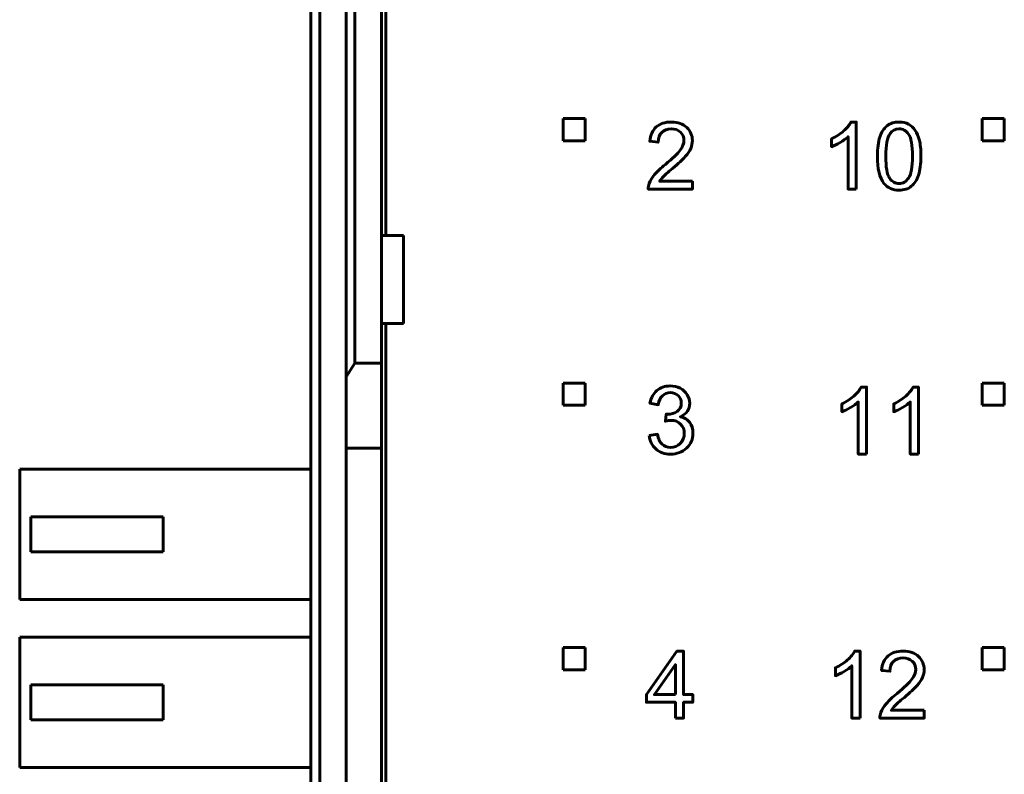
# Model space of a CAD drawing. Header units: millimetres. Extents: x -13 to 39, y -19 to 89.
# Tile 8 of 16: x -13 to 9, y 37 to 54. Entities that reach past the tile are written whole.
import ezdxf

# ---------------------------------------------------------------- set-up
doc = ezdxf.new("R2010")
doc.units = ezdxf.units.MM
for name, pattern in [('K5LT32781', [0]), ('K5LT32785', [0]), ('K5LT_BASIC', [0])]:
    doc.linetypes.add(name, pattern=pattern)

msp = doc.modelspace()

# ---------------------------------------------------------------- linework, layer by layer
at = {"color": 150, "linetype": 'K5LT32785', "lineweight": 60, "true_color": 0x0080ff}
for p, q in [((-4.561, 71.638), (-4.561, 49.238)), ((-5.261, 46.338), (-5.261, 66.558)), ((-4.661, 49.238), (-4.661, 66.558)), ((-5.461, 66.302), (-5.461, 46.03)), ((-6.261, 61.118), (-6.261, 8.557)), ((-6.061, 8.557), (-6.061, 61.118)), ((-4.661, 47.238), (-4.661, 49.238)), ((-4.161, 49.238), (-4.661, 49.238)), ((-4.161, 47.238), (-4.161, 49.238)), ((-4.661, 47.238), (-4.661, 46.338)), ((-4.661, 47.238), (-4.161, 47.238)), ((-4.561, 22.438), (-4.561, 47.238)), ((-5.461, 46.03), (-5.261, 46.338)), ((-5.261, 46.338), (-4.661, 46.338)), ((-4.661, 46.338), (-4.661, 44.413)), ((-5.461, 44.413), (-5.461, 46.03)), ((-5.461, 44.413), (-4.661, 44.413)), ((-5.461, 25.262), (-5.461, 44.413)), ((-4.661, 44.413), (-4.661, 25.262)), ((-6.261, 43.933), (-12.861, 43.933)), ((-12.861, 43.933), (-12.861, 40.983)), ((-12.611, 42.058), (-12.611, 42.858)), ((-9.611, 42.858), (-12.611, 42.858)), ((-9.611, 42.058), (-9.611, 42.858)), ((-12.611, 42.058), (-9.611, 42.058)), ((-12.861, 40.983), (-6.261, 40.983)), ((-6.261, 40.123), (-12.861, 40.123)), ((-12.861, 40.123), (-12.861, 37.173)), ((-9.611, 39.048), (-12.611, 39.048)), ((-12.611, 38.248), (-12.611, 39.048)), ((-9.611, 38.248), (-9.611, 39.048)), ((-12.611, 38.248), (-9.611, 38.248)), ((-12.861, 37.173), (-6.261, 37.173))]:
    msp.add_line(p, q, dxfattribs=at)
at = {"color": 150, "linetype": 'K5LT32781', "lineweight": 60, "true_color": 0x0080ff}
for p, q in [((-0.541, 51.388), (-0.541, 51.888)), ((-0.541, 51.888), (-0.041, 51.888)), ((-0.041, 51.888), (-0.041, 51.388)), ((8.959, 51.388), (8.959, 51.888)), ((8.959, 51.888), (9.459, 51.888)), ((9.459, 51.888), (9.459, 51.388)), ((-0.041, 51.388), (-0.541, 51.388)), ((9.459, 51.388), (8.959, 51.388)), ((-0.541, 45.888), (-0.041, 45.888)), ((-0.541, 45.388), (-0.541, 45.888)), ((-0.041, 45.888), (-0.041, 45.388)), ((8.959, 45.888), (9.459, 45.888)), ((8.959, 45.388), (8.959, 45.888)), ((9.459, 45.888), (9.459, 45.388)), ((-0.041, 45.388), (-0.541, 45.388)), ((9.459, 45.388), (8.959, 45.388)), ((-0.541, 39.888), (-0.041, 39.888)), ((-0.541, 39.388), (-0.541, 39.888)), ((-0.041, 39.888), (-0.041, 39.388)), ((8.959, 39.888), (9.459, 39.888)), ((8.959, 39.388), (8.959, 39.888)), ((9.459, 39.888), (9.459, 39.388)), ((-0.041, 39.388), (-0.541, 39.388)), ((9.459, 39.388), (8.959, 39.388))]:
    msp.add_line(p, q, dxfattribs=at)
at = {"color": 150, "linetype": 'K5LT_BASIC', "lineweight": 60, "true_color": 0x0080ff}
for points, knots in [([(2.389, 50.467), (2.389, 50.467), (2.389, 50.289), (2.389, 50.289), (1.386, 50.289), (1.386, 50.289), (1.385, 50.334), (1.392, 50.377), (1.408, 50.419), (1.434, 50.487), (1.475, 50.554), (1.588, 50.686), (1.67, 50.762), (1.775, 50.849), (1.939, 50.984), (2.051, 51.091), (2.109, 51.17), (2.167, 51.249), (2.197, 51.324), (2.197, 51.394), (2.197, 51.468), (2.17, 51.53), (2.117, 51.581), (2.064, 51.631), (1.995, 51.657), (1.91, 51.657), (1.82, 51.657), (1.748, 51.63), (1.694, 51.576), (1.64, 51.523), (1.613, 51.449), (1.612, 51.354), (1.612, 51.354), (1.422, 51.373), (1.422, 51.373), (1.435, 51.516), (1.484, 51.624), (1.57, 51.699), (1.655, 51.774), (1.77, 51.811), (1.914, 51.811), (2.06, 51.811), (2.175, 51.771), (2.26, 51.69), (2.345, 51.609), (2.387, 51.509), (2.387, 51.39), (2.387, 51.329), (2.375, 51.27), (2.35, 51.211), (2.325, 51.152), (2.284, 51.091), (2.226, 51.026), (2.168, 50.961), (2.073, 50.872), (1.939, 50.759), (1.828, 50.665), (1.756, 50.602), (1.724, 50.568), (1.692, 50.535), (1.666, 50.501), (1.645, 50.467), (1.645, 50.467), (2.389, 50.467), (2.389, 50.467)], [0, 0, 0, 0, 0.045455, 0.045455, 0.090909, 0.090909, 0.090909, 0.136364, 0.136364, 0.136364, 0.181818, 0.181818, 0.227273, 0.227273, 0.227273, 0.272727, 0.272727, 0.272727, 0.318182, 0.318182, 0.318182, 0.363636, 0.363636, 0.363636, 0.409091, 0.409091, 0.409091, 0.454545, 0.454545, 0.454545, 0.5, 0.5, 0.5, 0.545455, 0.545455, 0.545455, 0.590909, 0.590909, 0.590909, 0.636364, 0.636364, 0.636364, 0.681818, 0.681818, 0.681818, 0.727273, 0.727273, 0.727273, 0.772727, 0.772727, 0.772727, 0.818182, 0.818182, 0.818182, 0.863636, 0.863636, 0.863636, 0.909091, 0.909091, 0.909091, 0.954545, 0.954545, 0.954545, 1, 1, 1, 1]), ([(6.103, 50.289), (6.103, 50.289), (5.917, 50.289), (5.917, 50.289), (5.917, 51.476), (5.917, 51.476), (5.872, 51.432), (5.813, 51.39), (5.74, 51.347), (5.668, 51.304), (5.602, 51.272), (5.544, 51.251), (5.544, 51.251), (5.544, 51.431), (5.544, 51.431), (5.648, 51.48), (5.739, 51.539), (5.817, 51.609), (5.895, 51.678), (5.95, 51.746), (5.983, 51.811), (5.983, 51.811), (6.103, 51.811), (6.103, 51.811), (6.103, 50.289), (6.103, 50.289)], [0, 0, 0, 0, 0.111111, 0.111111, 0.222222, 0.222222, 0.222222, 0.333333, 0.333333, 0.333333, 0.444444, 0.444444, 0.444444, 0.555556, 0.555556, 0.555556, 0.666667, 0.666667, 0.666667, 0.777778, 0.777778, 0.777778, 0.888889, 0.888889, 1, 1, 1, 1]), ([(6.582, 51.037), (6.582, 51.216), (6.6, 51.361), (6.637, 51.47), (6.674, 51.58), (6.728, 51.664), (6.801, 51.723), (6.873, 51.782), (6.965, 51.811), (7.075, 51.811), (7.156, 51.811), (7.227, 51.795), (7.289, 51.762), (7.35, 51.73), (7.401, 51.682), (7.441, 51.621), (7.48, 51.559), (7.511, 51.484), (7.534, 51.395), (7.557, 51.307), (7.568, 51.187), (7.568, 51.037), (7.568, 50.86), (7.55, 50.716), (7.513, 50.606), (7.477, 50.497), (7.422, 50.412), (7.35, 50.353), (7.277, 50.294), (7.186, 50.264), (7.075, 50.264), (6.929, 50.264), (6.814, 50.316), (6.731, 50.42), (6.631, 50.547), (6.582, 50.753), (6.582, 51.037)], [0, 0, 0, 0, 0.083333, 0.083333, 0.083333, 0.166667, 0.166667, 0.166667, 0.25, 0.25, 0.25, 0.333333, 0.333333, 0.333333, 0.416667, 0.416667, 0.416667, 0.5, 0.5, 0.5, 0.583333, 0.583333, 0.583333, 0.666667, 0.666667, 0.666667, 0.75, 0.75, 0.75, 0.833333, 0.833333, 0.833333, 0.916667, 0.916667, 0.916667, 1, 1, 1, 1]), ([(6.772, 51.037), (6.772, 50.787), (6.801, 50.621), (6.859, 50.54), (6.917, 50.457), (6.989, 50.416), (7.16, 50.416), (7.232, 50.458), (7.29, 50.54), (7.349, 50.622), (7.377, 50.788), (7.377, 51.037), (7.377, 51.286), (7.349, 51.452), (7.29, 51.534), (7.232, 51.616), (7.16, 51.657), (7.073, 51.657), (6.987, 51.657), (6.919, 51.621), (6.868, 51.548), (6.804, 51.456), (6.772, 51.285), (6.772, 51.037)], [0, 0, 0, 0, 0.125, 0.125, 0.125, 0.25, 0.25, 0.375, 0.375, 0.375, 0.5, 0.5, 0.5, 0.625, 0.625, 0.625, 0.75, 0.75, 0.75, 0.875, 0.875, 0.875, 1, 1, 1, 1]), ([(1.408, 44.704), (1.408, 44.704), (1.594, 44.73), (1.594, 44.73), (1.616, 44.624), (1.652, 44.548), (1.703, 44.501), (1.754, 44.454), (1.817, 44.431), (1.891, 44.431), (1.98, 44.431), (2.054, 44.462), (2.114, 44.522), (2.174, 44.583), (2.204, 44.658), (2.204, 44.748), (2.204, 44.833), (2.176, 44.904), (2.12, 44.959), (2.064, 45.015), (1.993, 45.043), (1.907, 45.043), (1.872, 45.043), (1.828, 45.035), (1.775, 45.022), (1.775, 45.022), (1.796, 45.185), (1.796, 45.185), (1.809, 45.183), (1.819, 45.183), (1.826, 45.183), (1.906, 45.183), (1.977, 45.203), (2.041, 45.245), (2.105, 45.286), (2.136, 45.349), (2.136, 45.435), (2.136, 45.503), (2.113, 45.56), (2.067, 45.605), (2.021, 45.649), (1.961, 45.672), (1.888, 45.672), (1.815, 45.672), (1.755, 45.649), (1.707, 45.603), (1.658, 45.557), (1.627, 45.488), (1.613, 45.396), (1.613, 45.396), (1.427, 45.43), (1.427, 45.43), (1.45, 45.555), (1.502, 45.652), (1.582, 45.721), (1.663, 45.79), (1.763, 45.824), (1.883, 45.824), (1.966, 45.824), (2.042, 45.806), (2.112, 45.771), (2.181, 45.735), (2.235, 45.687), (2.271, 45.626), (2.308, 45.565), (2.327, 45.5), (2.327, 45.431), (2.327, 45.366), (2.309, 45.306), (2.274, 45.253), (2.239, 45.199), (2.187, 45.156), (2.118, 45.125), (2.208, 45.104), (2.277, 45.061), (2.327, 44.996), (2.376, 44.931), (2.401, 44.849), (2.401, 44.751), (2.401, 44.619), (2.353, 44.507), (2.256, 44.415), (2.16, 44.323), (2.038, 44.277), (1.89, 44.277), (1.757, 44.277), (1.647, 44.317), (1.559, 44.396), (1.471, 44.475), (1.42, 44.578), (1.408, 44.704)], [0, 0, 0, 0, 0.033333, 0.033333, 0.033333, 0.066667, 0.066667, 0.066667, 0.1, 0.1, 0.1, 0.133333, 0.133333, 0.133333, 0.166667, 0.166667, 0.166667, 0.2, 0.2, 0.2, 0.233333, 0.233333, 0.233333, 0.266667, 0.266667, 0.266667, 0.3, 0.3, 0.3, 0.333333, 0.333333, 0.333333, 0.366667, 0.366667, 0.366667, 0.4, 0.4, 0.4, 0.433333, 0.433333, 0.433333, 0.466667, 0.466667, 0.466667, 0.5, 0.5, 0.5, 0.533333, 0.533333, 0.533333, 0.566667, 0.566667, 0.566667, 0.6, 0.6, 0.6, 0.633333, 0.633333, 0.633333, 0.666667, 0.666667, 0.666667, 0.7, 0.7, 0.7, 0.733333, 0.733333, 0.733333, 0.766667, 0.766667, 0.766667, 0.8, 0.8, 0.8, 0.833333, 0.833333, 0.833333, 0.866667, 0.866667, 0.866667, 0.9, 0.9, 0.9, 0.933333, 0.933333, 0.933333, 0.966667, 0.966667, 0.966667, 1, 1, 1, 1]), ([(6.335, 44.277), (6.335, 44.277), (6.149, 44.277), (6.149, 44.277), (6.149, 45.463), (6.149, 45.463), (6.104, 45.42), (6.045, 45.377), (5.973, 45.334), (5.9, 45.292), (5.834, 45.26), (5.777, 45.238), (5.777, 45.238), (5.777, 45.418), (5.777, 45.418), (5.881, 45.467), (5.972, 45.526), (6.05, 45.596), (6.128, 45.666), (6.183, 45.733), (6.215, 45.799), (6.215, 45.799), (6.335, 45.799), (6.335, 45.799), (6.335, 44.277), (6.335, 44.277)], [0, 0, 0, 0, 0.111111, 0.111111, 0.222222, 0.222222, 0.222222, 0.333333, 0.333333, 0.333333, 0.444444, 0.444444, 0.444444, 0.555556, 0.555556, 0.555556, 0.666667, 0.666667, 0.666667, 0.777778, 0.777778, 0.777778, 0.888889, 0.888889, 1, 1, 1, 1]), ([(7.513, 44.277), (7.513, 44.277), (7.326, 44.277), (7.326, 44.277), (7.326, 45.463), (7.326, 45.463), (7.281, 45.42), (7.223, 45.377), (7.15, 45.334), (7.077, 45.292), (7.012, 45.26), (6.954, 45.238), (6.954, 45.238), (6.954, 45.418), (6.954, 45.418), (7.058, 45.467), (7.149, 45.526), (7.227, 45.596), (7.305, 45.666), (7.36, 45.733), (7.393, 45.799), (7.393, 45.799), (7.513, 45.799), (7.513, 45.799), (7.513, 44.277), (7.513, 44.277)], [0, 0, 0, 0, 0.111111, 0.111111, 0.222222, 0.222222, 0.222222, 0.333333, 0.333333, 0.333333, 0.444444, 0.444444, 0.444444, 0.555556, 0.555556, 0.555556, 0.666667, 0.666667, 0.666667, 0.777778, 0.777778, 0.777778, 0.888889, 0.888889, 1, 1, 1, 1]), ([(2.004, 38.289), (2.004, 38.289), (2.004, 38.651), (2.004, 38.651), (1.346, 38.651), (1.346, 38.651), (1.346, 38.823), (1.346, 38.823), (2.038, 39.805), (2.038, 39.805), (2.19, 39.805), (2.19, 39.805), (2.19, 38.823), (2.19, 38.823), (2.396, 38.823), (2.396, 38.823), (2.396, 38.651), (2.396, 38.651), (2.19, 38.651), (2.19, 38.651), (2.19, 38.289), (2.19, 38.289), (2.004, 38.289), (2.004, 38.289)], [0, 0, 0, 0, 0.090909, 0.090909, 0.181818, 0.181818, 0.272727, 0.272727, 0.363636, 0.363636, 0.454545, 0.454545, 0.545455, 0.545455, 0.636364, 0.636364, 0.727273, 0.727273, 0.818182, 0.818182, 0.909091, 0.909091, 1, 1, 1, 1]), ([(6.188, 38.289), (6.188, 38.289), (6.002, 38.289), (6.002, 38.289), (6.002, 39.476), (6.002, 39.476), (5.957, 39.432), (5.898, 39.39), (5.826, 39.347), (5.753, 39.304), (5.687, 39.272), (5.629, 39.251), (5.629, 39.251), (5.629, 39.431), (5.629, 39.431), (5.734, 39.48), (5.825, 39.539), (5.903, 39.609), (5.98, 39.678), (6.036, 39.746), (6.068, 39.811), (6.068, 39.811), (6.188, 39.811), (6.188, 39.811), (6.188, 38.289), (6.188, 38.289)], [0, 0, 0, 0, 0.111111, 0.111111, 0.222222, 0.222222, 0.222222, 0.333333, 0.333333, 0.333333, 0.444444, 0.444444, 0.444444, 0.555556, 0.555556, 0.555556, 0.666667, 0.666667, 0.666667, 0.777778, 0.777778, 0.777778, 0.888889, 0.888889, 1, 1, 1, 1]), ([(7.643, 38.467), (7.643, 38.467), (7.643, 38.289), (7.643, 38.289), (6.639, 38.289), (6.639, 38.289), (6.638, 38.334), (6.645, 38.377), (6.661, 38.419), (6.687, 38.487), (6.728, 38.554), (6.842, 38.686), (6.923, 38.763), (7.029, 38.849), (7.193, 38.984), (7.304, 39.091), (7.362, 39.17), (7.421, 39.249), (7.45, 39.324), (7.45, 39.394), (7.45, 39.468), (7.424, 39.53), (7.371, 39.581), (7.318, 39.631), (7.249, 39.657), (7.164, 39.657), (7.074, 39.657), (7.002, 39.63), (6.948, 39.576), (6.894, 39.523), (6.867, 39.449), (6.866, 39.354), (6.866, 39.354), (6.675, 39.373), (6.675, 39.373), (6.688, 39.516), (6.738, 39.624), (6.823, 39.699), (6.909, 39.774), (7.024, 39.811), (7.168, 39.811), (7.313, 39.811), (7.429, 39.771), (7.513, 39.69), (7.598, 39.61), (7.641, 39.509), (7.641, 39.39), (7.641, 39.329), (7.628, 39.27), (7.603, 39.211), (7.579, 39.152), (7.537, 39.091), (7.48, 39.026), (7.422, 38.961), (7.326, 38.872), (7.193, 38.759), (7.081, 38.665), (7.009, 38.602), (6.977, 38.568), (6.946, 38.535), (6.92, 38.501), (6.899, 38.467), (6.899, 38.467), (7.643, 38.467), (7.643, 38.467)], [0, 0, 0, 0, 0.045455, 0.045455, 0.090909, 0.090909, 0.090909, 0.136364, 0.136364, 0.136364, 0.181818, 0.181818, 0.227273, 0.227273, 0.227273, 0.272727, 0.272727, 0.272727, 0.318182, 0.318182, 0.318182, 0.363636, 0.363636, 0.363636, 0.409091, 0.409091, 0.409091, 0.454545, 0.454545, 0.454545, 0.5, 0.5, 0.5, 0.545455, 0.545455, 0.545455, 0.590909, 0.590909, 0.590909, 0.636364, 0.636364, 0.636364, 0.681818, 0.681818, 0.681818, 0.727273, 0.727273, 0.727273, 0.772727, 0.772727, 0.772727, 0.818182, 0.818182, 0.818182, 0.863636, 0.863636, 0.863636, 0.909091, 0.909091, 0.909091, 0.954545, 0.954545, 0.954545, 1, 1, 1, 1]), ([(2.004, 38.823), (2.004, 38.823), (2.004, 39.504), (2.004, 39.504), (1.529, 38.823), (1.529, 38.823), (2.004, 38.823), (2.004, 38.823)], [0, 0, 0, 0, 0.333333, 0.333333, 0.666667, 0.666667, 1, 1, 1, 1])]:
    msp.add_open_spline(points, degree=3, knots=knots, dxfattribs=at)

doc.saveas('drawing.dxf')
